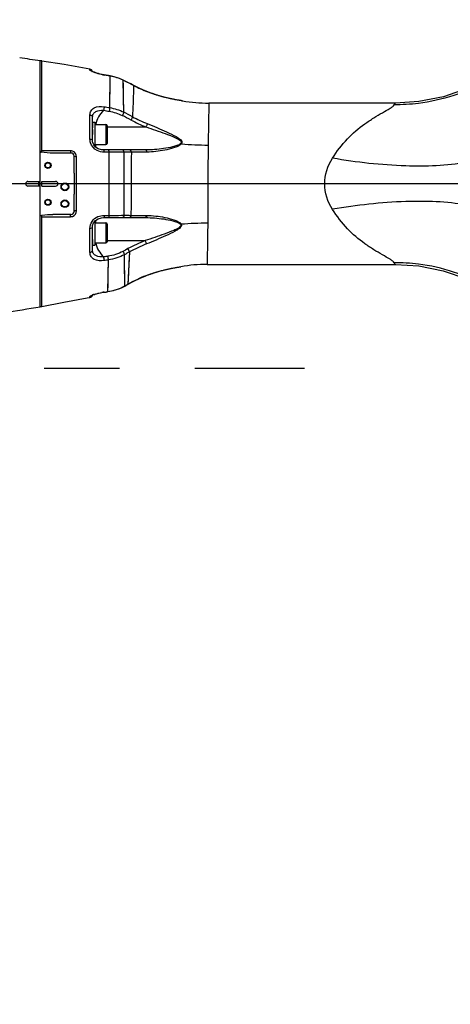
# Model space of a CAD drawing. Header units: millimetres. Extents: x 0 to 12486, y 0 to 8400.
# Tile 106 of 111: x 6863 to 7144, y 6014 to 6655. Entities that reach past the tile are written whole.
import ezdxf

# ---------------------------------------------------------------- set-up
doc = ezdxf.new("R2010")
doc.units = ezdxf.units.MM
doc.header["$LTSCALE"] = 653.4
doc.linetypes.add('CENTER', pattern=[0.6, 0.375, -0.075, 0.075, -0.075])
doc.layers.get('0').update_dxf_attribs({"linetype": 'CONTINUOUS'})
for name, color, linetype in [('03__ASM_ALL_CURVES', 7, 'CONTINUOUS'), ('1_DXF_AXIS', 7, 'CONTINUOUS'), ('304102000211DXF_CONTINUOUS_LINE', 7, 'CONTINUOUS'), ('304102000239DXF_CONTINUOUS_LINE', 7, 'CONTINUOUS'), ('501023000154DXF_CONTINUOUS_LINE', 7, 'CONTINUOUS'), ('504001000008DXF_CONTINUOUS_LINE', 7, 'CONTINUOUS'), ('DRW0004_DXF_DIMENSION', 7, 'CONTINUOUS')]:
    doc.layers.add(name, color=color, linetype=linetype)
doc.styles.get("Standard").update_dxf_attribs({"font": 'txt', "width": 0.7})
doc.dimstyles.new('DIMSTYLE_12', dxfattribs={"dimtxt": 100, "dimasz": 60, "dimexe": 1.5, "dimexo": 0, "dimgap": 1.25, "dimtad": 0, "dimtih": 1, "dimtoh": 1, "dimdsep": 46, "dimtxsty": 'Standard', "dimblk": '_FILLED', "dimblk1": '_FILLED', "dimblk2": '_FILLED', "dimcen": 0.09, "dimclrt": 5, "dimazin": 2, "dimtp": 0.8, "dimtm": 0.8, "dimtfac": 1, "dimtofl": 0, "dimtmove": 0, "dimatfit": 3, "dimldrblk": '_FILLED', "dimfxl": 0, "dimtolj": 1, "dimarcsym": 0})
doc.dimstyles.new('DIMSTYLE_13', dxfattribs={"dimtxt": 100, "dimasz": 60, "dimexe": 1.5, "dimexo": 0, "dimgap": 1.25, "dimtad": 0, "dimtih": 1, "dimtoh": 1, "dimdsep": 46, "dimtxsty": 'Standard', "dimblk": '_FILLED', "dimblk1": '_FILLED', "dimblk2": '_FILLED', "dimcen": 0.09, "dimclrt": 5, "dimazin": 2, "dimtp": 2, "dimtm": 2, "dimtfac": 1, "dimtofl": 0, "dimtmove": 0, "dimatfit": 3, "dimldrblk": '_FILLED', "dimfxl": 0, "dimtolj": 1, "dimarcsym": 0})
doc.dimstyles.new('DIMSTYLE_6', dxfattribs={"dimtxt": 100, "dimasz": 60, "dimexe": 1.5, "dimexo": 0, "dimgap": 1.25, "dimtad": 1, "dimdsep": 46, "dimtxsty": 'Standard', "dimblk": '_FILLED', "dimblk1": '_FILLED', "dimblk2": '_FILLED', "dimcen": 0.09, "dimclrt": 5, "dimazin": 2, "dimtp": 0.3, "dimtm": 0.3, "dimtfac": 1, "dimtofl": 0, "dimtmove": 0, "dimatfit": 3, "dimldrblk": '_FILLED', "dimfxl": 0, "dimtolj": 1, "dimarcsym": 0})
doc.dimstyles.new('DIMSTYLE_8', dxfattribs={"dimtxt": 100, "dimasz": 60, "dimexe": 1.5, "dimexo": 0, "dimgap": 1.25, "dimtad": 1, "dimdec": 1, "dimdsep": 46, "dimtxsty": 'Standard', "dimblk": '_FILLED', "dimblk1": '_FILLED', "dimblk2": '_FILLED', "dimcen": 0.09, "dimclrt": 5, "dimazin": 2, "dimtp": 0.3, "dimtm": 0.3, "dimtfac": 1, "dimtdec": 1, "dimtofl": 0, "dimtmove": 0, "dimatfit": 3, "dimldrblk": '_FILLED', "dimfxl": 0, "dimtolj": 1, "dimarcsym": 0})
doc.dimstyles.new('DIMSTYLE_9', dxfattribs={"dimtxt": 100, "dimasz": 60, "dimexe": 1.5, "dimexo": 0, "dimgap": 1.25, "dimtad": 0, "dimtih": 1, "dimtoh": 1, "dimdsep": 46, "dimtxsty": 'Standard', "dimblk": '_FILLED', "dimblk1": '_FILLED', "dimblk2": '_FILLED', "dimcen": 0.09, "dimclrt": 5, "dimazin": 2, "dimtp": 1.2, "dimtm": 1.2, "dimtfac": 1, "dimtofl": 0, "dimtmove": 0, "dimatfit": 3, "dimldrblk": '_FILLED', "dimfxl": 0, "dimtolj": 1, "dimarcsym": 0})

# ---------------------------------------------------------------- blocks, each defined once
blk = doc.blocks.new('_FILLED')
at = {"color": 0, "linetype": 'ByBlock'}
blk.add_solid([(0, 0), (-1, 0.117), (-1, -0.117)], dxfattribs=at)
blk = doc.blocks.new('*D13')
at = {"layer": 'DRW0004_DXF_DIMENSION', "color": 2, "linetype": 'Continuous'}
for p, q in [((6010.02, 6639.77), (6010.02, 6978.86)), ((6010.02, 6978.86), (6010.02, 6594.16)), ((6744.91, 6639.77), (5980.02, 6639.77)), ((6010.02, 6448.55), (6010.02, 6594.16)), ((7316.7, 6548.55), (5980.02, 6548.55)), ((6010.02, 6548.55), (6010.02, 6448.55))]:
    blk.add_line(p, q, dxfattribs=at)
at = {"layer": 'DRW0004_DXF_DIMENSION', "color": 2, "linetype": 'Continuous', "xscale": 60, "yscale": 60, "zscale": 60}
for p, rotation in [((6010.02, 6639.77), 270), ((6010.02, 6548.55), 90)]:
    blk.add_blockref('_FILLED', p, dxfattribs=dict(at, rotation=rotation))
at = {"layer": 'DRW0004_DXF_DIMENSION', "color": 5, "linetype": 'Continuous', "insert": (5885.02, 6698.86), "char_height": 100, "width": 280, "attachment_point": 1, "rotation": 90, "line_spacing_factor": 0.9}
blk.add_mtext('91.2', dxfattribs=at)
blk = doc.blocks.new('*D14')
at = {"layer": 'DRW0004_DXF_DIMENSION', "color": 2, "linetype": 'Continuous'}
for p, q in [((5755.84, 6548.55), (5755.84, 6648.55)), ((5755.84, 6648.55), (5755.84, 6488.55)), ((7316.7, 6548.55), (5725.84, 6548.55)), ((5755.84, 6118.27), (5755.84, 6488.55)), ((6162.72, 6428.55), (5725.84, 6428.55)), ((5755.84, 6428.55), (5755.84, 6118.27))]:
    blk.add_line(p, q, dxfattribs=at)
at = {"layer": 'DRW0004_DXF_DIMENSION', "color": 2, "linetype": 'Continuous', "xscale": 60, "yscale": 60, "zscale": 60}
for p, rotation in [((5755.84, 6548.55), 270), ((5755.84, 6428.55), 90)]:
    blk.add_blockref('_FILLED', p, dxfattribs=dict(at, rotation=rotation))
at = {"layer": 'DRW0004_DXF_DIMENSION', "color": 5, "linetype": 'Continuous', "insert": (5630.84, 6328.27), "char_height": 100, "width": 210, "attachment_point": 3, "rotation": 90, "line_spacing_factor": 0.9}
blk.add_mtext('120', dxfattribs=at)
blk = doc.blocks.new('*D26')
at = {"layer": 'DRW0004_DXF_DIMENSION', "color": 2, "linetype": 'Continuous'}
blk.add_line((6540.12, 5925.75), (8725.51, 5925.75), dxfattribs=at)
at = {"layer": 'DRW0004_DXF_DIMENSION', "color": 5, "linetype": 'Continuous', "insert": (8775.51, 6050.75), "char_height": 100, "width": 350, "attachment_point": 1, "line_spacing_factor": 0.9}
blk.add_mtext('874.2', dxfattribs=at)
blk = doc.blocks.new('*D27')
at = {"layer": 'DRW0004_DXF_DIMENSION', "color": 2, "linetype": 'Continuous'}
blk.add_line((6585.31, 7291.93), (8725.51, 7291.93), dxfattribs=at)
at = {"layer": 'DRW0004_DXF_DIMENSION', "color": 5, "linetype": 'Continuous', "insert": (8775.51, 7416.93), "char_height": 100, "width": 490, "attachment_point": 1, "line_spacing_factor": 0.9}
blk.add_mtext('2240.38', dxfattribs=at)
blk = doc.blocks.new('*D30')
at = {"layer": 'DRW0004_DXF_DIMENSION', "color": 2, "linetype": 'Continuous'}
blk.add_line((8288.69, 5588.55), (8288.69, 7558.67), dxfattribs=at)
at = {"layer": 'DRW0004_DXF_DIMENSION', "color": 5, "linetype": 'Continuous', "insert": (8163.69, 7608.67), "char_height": 100, "width": 490, "attachment_point": 1, "rotation": 90, "line_spacing_factor": 0.9}
blk.add_mtext('1852.38', dxfattribs=at)

msp = doc.modelspace()

# ---------------------------------------------------------------- linework, layer by layer
at = {"color": 2, "linetype": 'Continuous'}
msp.add_arc((6585.31, 5588.549), 1703.38, 290, 180, dxfattribs=at)
at = {"layer": '03__ASM_ALL_CURVES', "color": 4, "linetype": 'Continuous'}
msp.add_line((7440.31, 6548.549), (6585.31, 6548.549), dxfattribs=at)
msp.add_arc((6585.31, 5588.549), 1703.38, 290, 180, dxfattribs=at)
at = {"layer": '1_DXF_AXIS', "color": 7, "linetype": 'CENTER'}
msp.add_line((6585.31, 6428.549), (7048.818, 6428.549), dxfattribs=at)
at = {"layer": '304102000211DXF_CONTINUOUS_LINE', "color": 7, "linetype": 'Continuous'}
for p, q in [((6877.81, 6628.549), (6876.81, 6628.549)), ((6876.81, 6567.865), (6876.81, 6628.548)), ((6877.81, 6569.288), (6877.81, 6628.549)), ((6911.149, 6621.427), (6910.72, 6621.632)), ((6911.788, 6621.16), (6911.149, 6621.427)), ((6918.391, 6619.398), (6917.002, 6619.661)), ((6919.378, 6619.226), (6918.391, 6619.398)), ((6921.396, 6618.871), (6919.378, 6619.226)), ((6922.317, 6618.708), (6921.396, 6618.871)), ((6932.805, 6614.952), (6930.801, 6615.944)), ((6940.279, 6611.211), (6937.528, 6612.569)), ((6948.197, 6607.823), (6946.694, 6608.406)), ((6947.327, 6608.17), (6946.729, 6608.406)), ((6959.521, 6604.389), (6958.916, 6604.535)), ((6960.089, 6604.256), (6959.521, 6604.389)), ((6960.635, 6604.131), (6960.089, 6604.256)), ((6961.168, 6604.012), (6960.635, 6604.131)), ((6961.684, 6603.9), (6961.168, 6604.012)), ((6962.178, 6603.795), (6961.684, 6603.9)), ((6962.646, 6603.698), (6962.178, 6603.795)), ((6963.089, 6603.608), (6962.646, 6603.698)), ((6963.511, 6603.524), (6963.089, 6603.608)), ((6963.917, 6603.445), (6963.511, 6603.524)), ((6964.498, 6603.335), (6963.917, 6603.445)), ((6965.049, 6603.233), (6964.498, 6603.335)), ((6965.572, 6603.14), (6965.049, 6603.233)), ((6966.065, 6603.054), (6965.572, 6603.14)), ((6966.517, 6602.977), (6966.065, 6603.054)), ((6967.402, 6602.832), (6966.921, 6602.91)), ((6968.49, 6602.664), (6967.514, 6602.815)), ((6968.735, 6602.627), (6968.03, 6602.733)), ((6969.411, 6602.53), (6968.735, 6602.627)), ((6969.482, 6602.519), (6969.411, 6602.53)), ((7108.068, 6601.049), (6986.569, 6601.049)), ((6910.81, 6576.834), (6910.81, 6592.166)), ((6945.432, 6570.549), (6918.083, 6570.549)), ((6896.81, 6568.549), (6885.192, 6568.549)), ((6898.81, 6555.371), (6898.81, 6566.549)), ((6877.81, 6547.049), (6877.81, 6550.049)), ((6877.81, 6550.049), (6886.81, 6550.049)), ((6877.81, 6547.049), (6886.81, 6547.049)), ((6898.81, 6530.549), (6898.81, 6541.743)), ((6876.81, 6468.55), (6876.81, 6529.23)), ((6877.81, 6468.549), (6877.81, 6527.814)), ((6896.81, 6528.549), (6885.084, 6528.549)), ((6918.091, 6526.549), (6945.322, 6526.549)), ((6910.81, 6505.138), (6910.81, 6520.291)), ((6955.148, 6491.875), (6955.776, 6492.045)), ((6955.776, 6492.045), (6956.383, 6492.205)), ((6956.383, 6492.205), (6956.966, 6492.354)), ((6956.966, 6492.354), (6957.522, 6492.494)), ((6957.522, 6492.494), (6958.051, 6492.623)), ((6958.051, 6492.623), (6958.559, 6492.744)), ((6958.559, 6492.744), (6959.049, 6492.859)), ((6959.049, 6492.859), (6959.527, 6492.968)), ((6959.527, 6492.968), (6959.993, 6493.072)), ((6959.993, 6493.072), (6960.447, 6493.171)), ((6960.447, 6493.171), (6960.891, 6493.266)), ((6960.891, 6493.266), (6961.325, 6493.357)), ((6961.325, 6493.357), (6961.75, 6493.445)), ((6961.75, 6493.445), (6962.167, 6493.529)), ((6962.167, 6493.529), (6962.577, 6493.609)), ((6962.577, 6493.609), (6963.179, 6493.725)), ((6963.179, 6493.725), (6963.764, 6493.834)), ((6963.764, 6493.834), (6964.33, 6493.936)), ((6964.33, 6493.936), (6964.878, 6494.032)), ((6964.878, 6494.032), (6965.404, 6494.121)), ((6965.404, 6494.121), (6965.907, 6494.204)), ((6965.907, 6494.204), (6966.384, 6494.281)), ((6966.384, 6494.281), (6966.968, 6494.372)), ((6966.968, 6494.372), (6967.479, 6494.449)), ((6967.479, 6494.449), (6968.048, 6494.532)), ((6968.048, 6494.532), (6968.304, 6494.569)), ((6968.364, 6494.578), (6968.294, 6494.567)), ((6968.304, 6494.569), (6968.324, 6494.572)), ((6968.324, 6494.572), (6968.364, 6494.578)), ((6985.451, 6496.049), (7108.068, 6496.049)), ((6945.621, 6488.692), (6946, 6488.842)), ((6954.5, 6491.695), (6955.148, 6491.875)), ((6931.769, 6481.996), (6933.258, 6482.818)), ((6933.258, 6482.818), (6933.681, 6483.052)), ((6916.931, 6477.773), (6918.218, 6477.983)), ((6918.218, 6477.983), (6920.434, 6478.302)), ((6920.434, 6478.302), (6920.861, 6478.363)), ((6877.81, 6468.549), (6876.81, 6468.549))]:
    msp.add_line(p, q, dxfattribs=at)
at = {"layer": '304102000211DXF_CONTINUOUS_LINE', "color": 9, "linetype": 'Continuous'}
for p, q in [((6909.172, 6622.572), (6909.172, 6623.142)), ((6918.427, 6619.336), (6918.391, 6619.398)), ((6919.736, 6619.108), (6918.427, 6619.336)), ((6921.044, 6618.879), (6919.736, 6619.108)), ((6922.353, 6618.648), (6921.044, 6618.879)), ((6922.015, 6598.104), (6922.353, 6618.648)), ((6922.353, 6618.648), (6922.317, 6618.708)), ((6930.871, 6615.864), (6930.801, 6615.944)), ((6931.12, 6595.145), (6930.871, 6615.864)), ((6937.596, 6612.496), (6937.513, 6612.538)), ((6937.596, 6612.496), (6937.528, 6612.569)), ((6946.749, 6608.354), (6946.694, 6608.406)), ((6931.064, 6599.739), (6931.008, 6604.341)), ((6969.482, 6602.519), (6969.355, 6602.537)), ((6909.16, 6577.606), (6909.163, 6593.343)), ((6920.31, 6585.549), (6945.646, 6585.549)), ((6912.81, 6574.004), (6912.81, 6572.455)), ((6921.649, 6569.109), (6918.432, 6569.103)), ((6900.461, 6531.008), (6900.465, 6566.096)), ((6900.463, 6531.008), (6900.463, 6566.096)), ((6985.966, 6548.549), (6898.833, 6548.549)), ((6912.81, 6524.649), (6912.81, 6523.049)), ((6918.436, 6527.989), (6921.553, 6527.985)), ((6909.147, 6503.945), (6909.16, 6519.515)), ((6909.152, 6503.946), (6909.156, 6519.514)), ((6920.31, 6511.549), (6945.126, 6511.549)), ((6920.89, 6478.421), (6921.199, 6498.976)), ((6931.841, 6482.077), (6931.641, 6502.394)), ((6934.902, 6504.158), (6933.752, 6483.13)), ((6968.304, 6494.569), (6968.326, 6494.573)), ((6968.304, 6494.569), (6968.325, 6494.573)), ((6968.325, 6494.573), (6968.364, 6494.578)), ((6945.61, 6488.717), (6945.675, 6488.742)), ((6945.611, 6488.716), (6945.675, 6488.742)), ((6945.675, 6488.742), (6945.621, 6488.692)), ((6931.841, 6482.077), (6931.769, 6481.996)), ((6931.841, 6482.077), (6933.113, 6482.779)), ((6933.664, 6483.082), (6933.752, 6483.13)), ((6933.665, 6483.081), (6933.753, 6483.129)), ((6933.752, 6483.13), (6933.681, 6483.052)), ((6909.143, 6474.549), (6909.143, 6475.084)), ((6918.438, 6478.07), (6918.408, 6478.011)), ((6918.438, 6478.07), (6920.073, 6478.304)), ((6920.89, 6478.421), (6920.861, 6478.363))]:
    msp.add_line(p, q, dxfattribs=at)
at = {"layer": '304102000211DXF_CONTINUOUS_LINE', "color": 7, "linetype": 'Continuous'}
for points in [[(6909.172, 6623.142), (6892.407, 6626.079), (6877.81, 6628.398)], [(6917.002, 6619.661), (6915.769, 6619.933), (6914.615, 6620.225), (6913.56, 6620.529), (6912.626, 6620.833), (6911.828, 6621.126), (6911.18, 6621.395), (6910.694, 6621.627), (6910.393, 6621.796), (6910.342, 6621.829)], [(6918.391, 6619.412), (6918.198, 6619.446), (6916.915, 6619.694), (6915.69, 6619.969), (6914.544, 6620.262), (6913.5, 6620.566), (6912.576, 6620.869), (6911.788, 6621.16)], [(6922.378, 6618.705), (6921.191, 6618.917), (6918.391, 6619.412)], [(6930.801, 6615.944), (6928.452, 6616.98), (6924.926, 6618.134), (6922.317, 6618.708)], [(6930.758, 6615.975), (6928.355, 6617.028), (6924.859, 6618.16), (6922.378, 6618.705)], [(6937.619, 6612.542), (6935.653, 6613.541), (6932.738, 6614.999), (6930.758, 6615.975)], [(6937.528, 6612.569), (6935.674, 6613.512), (6932.805, 6614.952)], [(7166.309, 6616.138), (7154.689, 6610.48), (7139.283, 6605.182), (7123.299, 6602.02), (7108.068, 6601.049)], [(6946.729, 6608.406), (6943.943, 6609.564), (6940.27, 6611.233), (6937.619, 6612.542)], [(6946.694, 6608.406), (6943.973, 6609.536), (6940.279, 6611.211)], [(6958.916, 6604.535), (6958.255, 6604.699), (6957.905, 6604.788), (6957.543, 6604.881), (6957.171, 6604.978), (6956.79, 6605.079), (6956.401, 6605.184), (6956.003, 6605.294), (6955.598, 6605.407), (6955.187, 6605.524), (6954.77, 6605.644), (6954.347, 6605.769), (6953.92, 6605.896), (6953.488, 6606.028), (6953.053, 6606.163), (6952.612, 6606.302), (6952.166, 6606.445), (6951.714, 6606.593), (6951.256, 6606.745), (6950.792, 6606.902), (6950.321, 6607.065), (6949.842, 6607.233), (6949.356, 6607.407), (6948.862, 6607.588), (6948.359, 6607.775), (6947.848, 6607.968), (6947.327, 6608.17)], [(6968.03, 6602.733), (6967.196, 6602.864), (6966.268, 6603.017), (6965.267, 6603.192), (6964.205, 6603.387), (6963.089, 6603.604), (6961.915, 6603.846), (6960.675, 6604.117), (6959.353, 6604.424), (6957.889, 6604.785), (6956.247, 6605.219), (6954.447, 6605.731), (6952.51, 6606.325), (6950.437, 6607.014), (6948.197, 6607.823)], [(6911.58, 6573.986), (6910.913, 6575.777), (6910.81, 6576.834)], [(6918.084, 6570.549), (6916.722, 6570.647), (6914.578, 6571.278), (6912.828, 6572.433), (6911.58, 6573.986)], [(6911.557, 6523.085), (6912.791, 6524.636), (6914.523, 6525.794), (6916.65, 6526.439), (6918.091, 6526.549)], [(6910.81, 6520.288), (6910.903, 6521.295), (6911.557, 6523.085)], [(7108.068, 6496.049), (7123.206, 6495.09), (7139.193, 6491.94), (7154.603, 6486.654), (7166.309, 6480.96)], [(6933.681, 6483.052), (6937.247, 6484.926), (6941.86, 6487.106), (6945.621, 6488.692)], [(6946, 6488.842), (6946.452, 6489.018), (6946.896, 6489.189), (6947.332, 6489.354)], [(6947.332, 6489.354), (6947.762, 6489.513), (6948.185, 6489.668), (6948.601, 6489.817), (6949.011, 6489.962), (6949.414, 6490.103), (6949.812, 6490.239), (6950.203, 6490.372), (6950.589, 6490.5), (6950.969, 6490.625), (6951.344, 6490.746), (6951.714, 6490.863), (6952.08, 6490.978), (6952.44, 6491.089), (6952.796, 6491.197), (6953.146, 6491.303), (6953.492, 6491.405), (6953.833, 6491.504), (6954.169, 6491.601), (6954.5, 6491.695)], [(6920.861, 6478.363), (6924.249, 6479.03), (6928.598, 6480.469), (6931.769, 6481.996)], [(6877.81, 6468.751), (6892.048, 6471.513), (6907.353, 6474.245), (6909.143, 6474.549)], [(6910.295, 6475.787), (6910.274, 6475.769), (6910.349, 6475.817), (6910.647, 6475.976), (6911.128, 6476.193), (6911.773, 6476.445), (6912.569, 6476.718), (6913.5, 6476.998), (6914.551, 6477.274), (6915.702, 6477.535), (6916.931, 6477.773)]]:
    msp.add_lwpolyline(points, dxfattribs=at)
at = {"layer": '304102000211DXF_CONTINUOUS_LINE', "color": 9, "linetype": 'Continuous'}
for points in [[(6922.015, 6598.104), (6922.112, 6603.801), (6922.205, 6609.439), (6922.288, 6614.645)], [(6931.008, 6604.341), (6930.909, 6612.815), (6930.871, 6615.864)], [(6968.657, 6574.552), (6968.542, 6574.628), (6968.425, 6574.699), (6968.308, 6574.764)], [(6968.61, 6522.16), (6968.496, 6522.112), (6968.381, 6522.069), (6968.266, 6522.03)], [(6920.89, 6478.421), (6920.956, 6482.931), (6921.057, 6489.872), (6921.199, 6498.976)], [(6931.841, 6482.077), (6931.8, 6486.388), (6931.735, 6493.255), (6931.641, 6502.394)], [(6934.902, 6504.158), (6934.514, 6496.96), (6934.186, 6490.981), (6933.933, 6486.313), (6933.752, 6483.13)]]:
    msp.add_lwpolyline(points, dxfattribs=at)
at = {"layer": '304102000211DXF_CONTINUOUS_LINE', "color": 7, "linetype": 'Continuous'}
for centre, radius in [((6881.81, 6560.549), 2), ((6881.81, 6560.549), 1.65), ((6892.81, 6546.549), 2.5), ((6892.81, 6546.549), 2.1), ((6881.81, 6536.549), 2), ((6881.81, 6536.549), 1.65), ((6892.81, 6535.549), 2.5), ((6892.81, 6535.549), 2.1)]:
    msp.add_circle(centre, radius, dxfattribs=at)
for centre, radius, start, end in [((6908.81, 6621.175), 2, 12.874628, 79.574608), ((6986.569, 6701.048), 100, 260.161557, 270.000025), ((6881.113, 6590.483), 21.688, 258.557277, 259.994429), ((6896.81, 6566.549), 2, 0, 90), ((6886.81, 6548.549), 1.5, 270, 90), ((6896.81, 6530.549), 2, 270, 360), ((6985.451, 6396.049), 100, 90.000049, 99.838473), ((6908.81, 6476.521), 2, 279.570474, 344.780633)]:
    msp.add_arc(centre, radius, start, end, dxfattribs=at)
at = {"layer": '304102000211DXF_CONTINUOUS_LINE', "color": 9, "linetype": 'Continuous'}
for centre, radius, start, end in [((6926.586, 6666.432), 47.798, 258.70523, 260.171291), ((6930.703, 6615.862), 0.126, 64.099148, 76.056162), ((6917.257, 6588.271), 30.768, 63.738206, 63.917659), ((6721.362, 6189.141), 475.38, 62.955015, 63.850209), ((6986.689, 6708.808), 108.102, 242.990665, 248.31721), ((6985.434, 6717.651), 116.232, 261.654013, 262.05257), ((6612.333, 5971.815), 700.119, 62.384398, 62.913596), ((6610.548, 5963.267), 706.161, 62.567737, 63.090452), ((6986.331, 6687.261), 109.547, 242.575538, 248.198693), ((6986.964, 6687.49), 107.68, 242.272629, 247.894611), ((6896.455, 6565.876), 4.125, 71.89521, 89.873396), ((6986.785, 6779.775), 206.022, 264.952016, 269.810284), ((6896.451, 6531.239), 4.134, 270.153856, 289.476759), ((6985.126, 6320.973), 201.864, 89.800559, 94.693101), ((6985.91, 6409.231), 110.146, 111.731917, 118.184559), ((7551.262, 5354.642), 1306.717, 118.194339, 118.357037), ((6986.614, 6408.864), 108.421, 112.043728, 118.486851), ((7630.704, 5214.483), 1465.402, 118.347636, 118.492604), ((6985.467, 6388.737), 107.632, 111.734586, 118.717165), ((6916.293, 6510.638), 32.543, 278.121827, 286.6765), ((6916.466, 6510.018), 31.9, 286.697354, 289.610018), ((6916.738, 6509.29), 31.123, 289.587842, 298.846086), ((6917.106, 6508.578), 30.321, 298.886321, 299.075194), ((7022.787, 6319.424), 186.35, 118.57102, 118.764573), ((6917.065, 6461.093), 16.307, 111.5512, 112.165059), ((6918.361, 6457.757), 19.885, 108.918537, 111.492916), ((6925.051, 6432.135), 46.408, 98.191989, 100.0463), ((6965.396, 6159.774), 321.739, 97.951032, 98.098056)]:
    msp.add_arc(centre, radius, start, end, dxfattribs=at)
for points, knots in [([(6911.475, 6621.185), (6910.885, 6621.419), (6910.195, 6621.78), (6909.172, 6622.3), (6909.172, 6622.572)], [0, 0, 0, 0, 0.700197, 1, 1, 1, 1]), ([(6917.224, 6619.56), (6916.692, 6619.666), (6914.746, 6620.093), (6912.824, 6620.652), (6911.475, 6621.185)], [0, 0, 0, 0, 0.2722434, 1, 1, 1, 1]), ([(6918.391, 6619.411), (6918.389, 6619.411), (6918.384, 6619.411), (6918.38, 6619.41), (6918.377, 6619.409)], [0, 0, 0, 0, 0.4756354, 1, 1, 1, 1]), ([(6922.378, 6618.705), (6922.376, 6618.705), (6922.373, 6618.705), (6922.369, 6618.705), (6922.368, 6618.704)], [0, 0, 0, 0, 0.4870051, 1, 1, 1, 1]), ([(7167.454, 6615.453), (7153.854, 6607.805), (7133.345, 6601.111), (7112.503, 6599.915), (7107.254, 6599.947)], [0, 0, 0, 0, 0.7482654, 1, 1, 1, 1]), ([(6937.596, 6612.496), (6937.56, 6611.533), (6937.343, 6604.758), (6937.093, 6597.985), (6936.864, 6592.175)], [0, 0, 0, 0, 0.1421767, 1, 1, 1, 1]), ([(6937.619, 6612.542), (6937.614, 6612.544), (6937.603, 6612.549), (6937.592, 6612.552), (6937.586, 6612.553)], [0, 0, 0, 0, 0.4957532, 1, 1, 1, 1]), ([(6946.732, 6608.415), (6946.73, 6608.418), (6946.724, 6608.422), (6946.718, 6608.425), (6946.715, 6608.427)], [0, 0, 0, 0, 0.5021717, 1, 1, 1, 1]), ([(6968.563, 6602.65), (6966.854, 6602.901), (6959.438, 6604.163), (6952.136, 6606.212), (6946.749, 6608.354)], [0, 0, 0, 0, 0.2295662, 1, 1, 1, 1]), ([(6986.569, 6601.049), (6986.412, 6601.047), (6986.633, 6600.452), (6986.501, 6599.955), (6986.545, 6598.65), (6986.461, 6596.607), (6986.433, 6593.435), (6986.358, 6589.494), (6986.245, 6582.838), (6986.153, 6577.512), (6986.102, 6573.754)], [0, 0, 0, 0, 0.0171957, 0.0386057, 0.0684442, 0.152834, 0.2688563, 0.4144379, 0.5869617, 1, 1, 1, 1]), ([(7107.252, 6599.944), (7107.33, 6600.106), (7107.537, 6600.475), (7107.787, 6601.049), (7108.068, 6601.049)], [0, 0, 0, 0, 0.3905155, 1, 1, 1, 1]), ([(6909.163, 6593.343), (6909.164, 6594.259), (6909.632, 6596.176), (6912.8, 6599.002), (6916.277, 6599.073), (6918.435, 6598.71)], [0, 0, 0, 0, 0.2264275, 0.4590143, 1, 1, 1, 1]), ([(6910.81, 6592.166), (6910.81, 6592.835), (6911.212, 6594.274), (6913.749, 6596.303), (6916.361, 6596.479), (6918.07, 6596.358)], [0, 0, 0, 0, 0.2152363, 0.4487539, 1, 1, 1, 1]), ([(7067.057, 6565.171), (7069.902, 6569.654), (7076.104, 6577.955), (7085.816, 6586.153), (7093.76, 6591.393), (7099.298, 6594.675), (7103.54, 6597.044), (7106.079, 6598.738), (7107.051, 6599.524), (7107.252, 6599.944)], [0, 0, 0, 0, 0.2964058, 0.5735581, 0.7045796, 0.8273024, 0.9334629, 0.9740071, 1, 1, 1, 1]), ([(6909.163, 6593.343), (6909.384, 6593.32), (6910.046, 6593.201), (6910.81, 6592.645), (6910.81, 6592.166)], [0, 0, 0, 0, 0.3165588, 1, 1, 1, 1]), ([(6945.646, 6585.549), (6947.738, 6584.851), (6951.846, 6583.471), (6958.498, 6581.035), (6963.084, 6579.583), (6969.6, 6576.1), (6968.308, 6574.764)], [0, 0, 0, 0, 0.2591047, 0.5202381, 0.7817066, 1, 1, 1, 1]), ([(6946.442, 6587.725), (6948.554, 6586.867), (6952.783, 6585.103), (6959.091, 6582.34), (6963.779, 6580.146), (6966.738, 6578.36), (6968.045, 6577.365), (6969.206, 6576.114), (6968.95, 6574.938), (6968.657, 6574.552)], [0, 0, 0, 0, 0.2521393, 0.5068834, 0.7616632, 0.8248689, 0.8872212, 0.9464129, 1, 1, 1, 1]), ([(6909.16, 6577.606), (6909.378, 6577.591), (6909.934, 6577.517), (6910.81, 6577.244), (6910.81, 6576.843)], [0, 0, 0, 0, 0.3533448, 1, 1, 1, 1]), ([(6896.464, 6570.001), (6896.482, 6569.649), (6896.543, 6569.267), (6896.657, 6568.549), (6896.81, 6568.549)], [0, 0, 0, 0, 0.6973845, 1, 1, 1, 1]), ([(6918.432, 6569.103), (6918.414, 6569.453), (6918.353, 6569.837), (6918.236, 6570.547), (6918.084, 6570.549)], [0, 0, 0, 0, 0.6964038, 1, 1, 1, 1]), ([(6921.649, 6569.109), (6921.63, 6569.458), (6921.57, 6569.839), (6921.451, 6570.549), (6921.299, 6570.549)], [0, 0, 0, 0, 0.6969987, 1, 1, 1, 1]), ([(6921.601, 6548.549), (6921.601, 6553.72), (6921.603, 6560.574), (6921.638, 6567.427), (6921.649, 6569.109)], [0, 0, 0, 0, 0.7546265, 1, 1, 1, 1]), ([(6931.355, 6569.065), (6930.591, 6569.071), (6927.355, 6569.092), (6924.12, 6569.103), (6921.649, 6569.109)], [0, 0, 0, 0, 0.236298, 1, 1, 1, 1]), ([(6931.355, 6569.065), (6931.328, 6569.266), (6931.214, 6569.837), (6930.771, 6570.549), (6930.359, 6570.549)], [0, 0, 0, 0, 0.3301216, 1, 1, 1, 1]), ([(6931.391, 6548.549), (6931.391, 6553.712), (6931.39, 6560.55), (6931.363, 6567.389), (6931.355, 6569.065)], [0, 0, 0, 0, 0.7549614, 1, 1, 1, 1]), ([(6936.117, 6569.084), (6936.089, 6569.283), (6935.973, 6569.849), (6935.529, 6570.549), (6935.12, 6570.549)], [0, 0, 0, 0, 0.3296086, 1, 1, 1, 1]), ([(6936.117, 6569.084), (6936.085, 6567.413), (6935.974, 6560.569), (6935.966, 6553.723), (6935.966, 6548.549)], [0, 0, 0, 0, 0.2441654, 1, 1, 1, 1]), ([(6968.308, 6574.764), (6967.643, 6574.077), (6965.738, 6573.35), (6962.02, 6572.262), (6957.139, 6571.383), (6951.295, 6570.714), (6947.379, 6570.549), (6945.432, 6570.549)], [0, 0, 0, 0, 0.1221105, 0.2479435, 0.5003259, 0.7513456, 1, 1, 1, 1]), ([(6946.228, 6569.166), (6946.182, 6569.503), (6946.158, 6569.877), (6945.802, 6570.488), (6945.603, 6570.262), (6945.553, 6570.171)], [0, 0, 0, 0, 0.6273313, 0.8072451, 1, 1, 1, 1]), ([(6968.657, 6574.552), (6968.082, 6573.795), (6966.293, 6572.829), (6962.672, 6571.465), (6955.973, 6569.854), (6950.118, 6569.196), (6946.228, 6569.166)], [0, 0, 0, 0, 0.1218494, 0.2479495, 0.5011412, 1, 1, 1, 1]), ([(6986.103, 6573.754), (6986.076, 6571.772), (6985.977, 6563.37), (6985.966, 6554.968), (6985.966, 6548.549)], [0, 0, 0, 0, 0.235946, 1, 1, 1, 1]), ([(6900.463, 6566.096), (6900.065, 6566.112), (6899.601, 6566.166), (6898.81, 6566.364), (6898.81, 6566.549)], [0, 0, 0, 0, 0.6836202, 1, 1, 1, 1]), ([(7067.073, 6531.896), (7063.952, 6536.78), (7060.044, 6548.524), (7063.929, 6560.287), (7067.057, 6565.171)], [0, 0, 0, 0, 0.4998278, 1, 1, 1, 1]), ([(7154.301, 6562.448), (7141.302, 6560.111), (7111.873, 6559.216), (7082.811, 6562.449), (7067.064, 6565.182)], [0, 0, 0, 0, 0.4524621, 1, 1, 1, 1]), ([(6921.553, 6527.985), (6921.564, 6529.667), (6921.598, 6536.522), (6921.601, 6543.376), (6921.601, 6548.549)], [0, 0, 0, 0, 0.2453847, 1, 1, 1, 1]), ([(6931.427, 6528.028), (6931.419, 6529.702), (6931.393, 6536.542), (6931.391, 6543.383), (6931.391, 6548.549)], [0, 0, 0, 0, 0.2447369, 1, 1, 1, 1]), ([(6935.966, 6548.549), (6935.966, 6543.377), (6935.958, 6536.528), (6935.845, 6529.68), (6935.811, 6528.005)], [0, 0, 0, 0, 0.7552633, 1, 1, 1, 1]), ([(6985.966, 6548.549), (6985.966, 6546.311), (6985.967, 6537.725), (6985.907, 6529.139), (6985.829, 6522.79)], [0, 0, 0, 0, 0.2605697, 1, 1, 1, 1]), ([(7154.303, 6534.648), (7141.304, 6536.986), (7111.873, 6537.882), (7082.81, 6534.649), (7067.062, 6531.916)], [0, 0, 0, 0, 0.4524632, 1, 1, 1, 1]), ([(6900.463, 6531.008), (6900.065, 6530.992), (6899.599, 6530.938), (6898.81, 6530.734), (6898.81, 6530.549)], [0, 0, 0, 0, 0.6827616, 1, 1, 1, 1]), ([(7107.257, 6497.143), (7107.06, 6497.56), (7106.099, 6498.348), (7103.566, 6500.037), (7099.331, 6502.404), (7093.794, 6505.683), (7085.847, 6510.921), (7076.133, 6519.117), (7069.919, 6527.412), (7067.073, 6531.896)], [0, 0, 0, 0, 0.0257878, 0.0661944, 0.1722657, 0.2950143, 0.4260953, 0.7034113, 1, 1, 1, 1]), ([(6896.462, 6527.105), (6896.481, 6527.455), (6896.542, 6527.836), (6896.658, 6528.549), (6896.81, 6528.549)], [0, 0, 0, 0, 0.6972472, 1, 1, 1, 1]), ([(6909.156, 6519.514), (6909.156, 6521.084), (6910.17, 6524.361), (6912.825, 6526.509), (6914.331, 6527.167)], [0, 0, 0, 0, 0.4884867, 1, 1, 1, 1]), ([(6918.436, 6527.989), (6918.418, 6527.64), (6918.356, 6527.259), (6918.243, 6526.551), (6918.091, 6526.549)], [0, 0, 0, 0, 0.6969335, 1, 1, 1, 1]), ([(6921.553, 6527.985), (6921.535, 6527.637), (6921.474, 6527.258), (6921.359, 6526.549), (6921.208, 6526.549)], [0, 0, 0, 0, 0.6976275, 1, 1, 1, 1]), ([(6921.553, 6527.985), (6922.415, 6527.987), (6925.707, 6527.995), (6928.998, 6528.01), (6931.427, 6528.028)], [0, 0, 0, 0, 0.2619803, 1, 1, 1, 1]), ([(6931.427, 6528.028), (6931.399, 6527.827), (6931.284, 6527.256), (6930.836, 6526.549), (6930.424, 6526.549)], [0, 0, 0, 0, 0.3293975, 1, 1, 1, 1]), ([(6935.811, 6528.005), (6935.782, 6527.807), (6935.664, 6527.242), (6935.217, 6526.549), (6934.808, 6526.549)], [0, 0, 0, 0, 0.3289958, 1, 1, 1, 1]), ([(6945.322, 6526.549), (6947.29, 6526.549), (6951.253, 6526.38), (6957.148, 6525.691), (6962.119, 6524.784), (6965.769, 6523.645), (6967.805, 6522.86), (6968.266, 6522.03)], [0, 0, 0, 0, 0.2492874, 0.5009403, 0.753876, 0.8798108, 1, 1, 1, 1]), ([(6946.117, 6527.921), (6946.071, 6527.587), (6946.047, 6527.214), (6945.69, 6526.609), (6945.492, 6526.833), (6945.442, 6526.925)], [0, 0, 0, 0, 0.6268682, 0.8067618, 1, 1, 1, 1]), ([(6946.117, 6527.921), (6948.079, 6527.906), (6952.032, 6527.659), (6957.901, 6526.748), (6962.801, 6525.536), (6966.383, 6524.122), (6968.233, 6523.027), (6968.61, 6522.16)], [0, 0, 0, 0, 0.2486017, 0.5004649, 0.7540725, 0.880119, 1, 1, 1, 1]), ([(6909.156, 6519.514), (6909.375, 6519.53), (6909.934, 6519.604), (6910.81, 6519.887), (6910.81, 6520.291)], [0, 0, 0, 0, 0.3522098, 1, 1, 1, 1]), ([(6968.266, 6522.03), (6968.721, 6521.208), (6966.364, 6519.27), (6962.892, 6517.902), (6957.53, 6515.777), (6951.372, 6513.663), (6947.201, 6512.238), (6945.126, 6511.549)], [0, 0, 0, 0, 0.108785, 0.2358137, 0.4914481, 0.7467068, 1, 1, 1, 1]), ([(6968.61, 6522.16), (6968.999, 6521.267), (6967.259, 6519.075), (6963.635, 6517.18), (6958.412, 6514.604), (6952.195, 6511.956), (6948.01, 6510.205), (6945.922, 6509.359)], [0, 0, 0, 0, 0.1093905, 0.2356947, 0.4914234, 0.7470061, 1, 1, 1, 1]), ([(6985.829, 6522.79), (6985.783, 6519.103), (6985.703, 6513.879), (6985.608, 6507.354), (6985.545, 6503.496), (6985.528, 6500.392), (6985.454, 6498.394), (6985.507, 6497.118), (6985.379, 6496.631), (6985.604, 6496.051), (6985.451, 6496.049)], [0, 0, 0, 0, 0.4136764, 0.5861772, 0.7316253, 0.8474766, 0.9317103, 0.9614866, 0.9828495, 1, 1, 1, 1]), ([(6909.152, 6503.946), (6909.374, 6503.969), (6910.043, 6504.088), (6910.81, 6504.654), (6910.81, 6505.138)], [0, 0, 0, 0, 0.3154803, 1, 1, 1, 1]), ([(6918.104, 6500.919), (6916.385, 6500.83), (6913.779, 6501.024), (6911.217, 6503.034), (6910.81, 6504.473), (6910.81, 6505.138)], [0, 0, 0, 0, 0.5527922, 0.7864342, 1, 1, 1, 1]), ([(6918.434, 6498.556), (6916.266, 6498.226), (6912.801, 6498.308), (6909.62, 6501.12), (6909.152, 6503.033), (6909.152, 6503.946)], [0, 0, 0, 0, 0.54207, 0.7744871, 1, 1, 1, 1]), ([(6931.641, 6502.394), (6931.607, 6502.562), (6931.371, 6503.33), (6930.986, 6504.048), (6930.618, 6504.56)], [0, 0, 0, 0, 0.213988, 1, 1, 1, 1]), ([(6945.675, 6488.742), (6947.613, 6489.514), (6954.95, 6492.118), (6962.604, 6493.768), (6968.242, 6494.561)], [0, 0, 0, 0, 0.2681186, 1, 1, 1, 1]), ([(7167.454, 6481.645), (7153.852, 6489.293), (7133.341, 6495.987), (7112.499, 6497.182), (7107.249, 6497.151)], [0, 0, 0, 0, 0.7482647, 1, 1, 1, 1]), ([(7107.257, 6497.143), (7107.334, 6496.981), (7107.541, 6496.616), (7107.789, 6496.049), (7108.068, 6496.049)], [0, 0, 0, 0, 0.3903796, 1, 1, 1, 1]), ([(6909.143, 6475.084), (6909.143, 6475.297), (6909.911, 6475.729), (6910.457, 6476.009), (6910.913, 6476.195)], [0, 0, 0, 0, 0.3020895, 1, 1, 1, 1]), ([(6911.914, 6476.568), (6912.283, 6476.695), (6913.936, 6477.218), (6915.633, 6477.597), (6916.955, 6477.832)], [0, 0, 0, 0, 0.2252396, 1, 1, 1, 1])]:
    msp.add_open_spline(points, degree=3, knots=knots, dxfattribs=at)
for points in [[(6909.172, 6622.572), (6909.756, 6622.465), (6910.334, 6622.037), (6910.6, 6621.506)], [(6930.785, 6615.906), (6928.13, 6617.206), (6925.263, 6618.129), (6922.353, 6618.648)], [(6918.07, 6596.358), (6915.592, 6593.818), (6913.379, 6590.566), (6912.908, 6587.049)], [(6918.435, 6598.71), (6918.376, 6597.918), (6918.243, 6597.132), (6918.07, 6596.358)], [(6918.07, 6596.358), (6919.262, 6596.158), (6920.455, 6595.957), (6921.647, 6595.755)], [(6918.435, 6598.71), (6919.628, 6598.509), (6920.822, 6598.307), (6922.015, 6598.104)], [(6922.015, 6598.104), (6921.956, 6597.313), (6921.821, 6596.528), (6921.647, 6595.755)], [(6921.647, 6595.755), (6924.586, 6595.257), (6927.486, 6594.316), (6930.145, 6592.967)], [(6922.015, 6598.104), (6925.162, 6597.575), (6928.268, 6596.578), (6931.12, 6595.145)], [(6931.12, 6595.145), (6930.967, 6594.365), (6930.59, 6593.626), (6930.145, 6592.967)], [(6936.864, 6592.175), (6936.703, 6591.402), (6936.325, 6590.673), (6935.876, 6590.025)], [(6946.442, 6587.725), (6946.329, 6587.106), (6946.221, 6586.398), (6945.767, 6585.962)], [(6909.521, 6575.227), (6909.284, 6575.993), (6909.16, 6576.804), (6909.16, 6577.606)], [(6896.464, 6570.001), (6890.246, 6570.008), (6884.028, 6570.014), (6877.81, 6570.019)], [(6900.463, 6566.096), (6900.463, 6567.629), (6899.192, 6569.319), (6897.736, 6569.797)], [(6913.745, 6570.207), (6911.809, 6571.225), (6910.167, 6573.138), (6909.521, 6575.227)], [(6918.432, 6569.103), (6916.827, 6569.101), (6915.166, 6569.459), (6913.745, 6570.207)], [(6936.117, 6569.084), (6934.53, 6569.077), (6932.943, 6569.071), (6931.355, 6569.065)], [(6946.228, 6569.166), (6942.858, 6569.141), (6939.488, 6569.113), (6936.117, 6569.084)], [(6897.83, 6527.342), (6899.247, 6527.845), (6900.463, 6529.503), (6900.463, 6531.008)], [(6877.81, 6527.079), (6884.028, 6527.088), (6890.245, 6527.097), (6896.462, 6527.105)], [(6914.331, 6527.167), (6915.609, 6527.726), (6917.04, 6527.99), (6918.436, 6527.989)], [(6931.427, 6528.028), (6932.888, 6528.02), (6934.349, 6528.012), (6935.811, 6528.005)], [(6935.811, 6528.005), (6939.246, 6527.975), (6942.682, 6527.947), (6946.117, 6527.921)], [(6912.913, 6510.048), (6913.396, 6506.581), (6915.631, 6503.397), (6918.104, 6500.919)], [(6934.902, 6504.158), (6934.743, 6504.938), (6934.349, 6505.67), (6933.886, 6506.317)], [(6945.922, 6509.359), (6945.811, 6509.981), (6945.703, 6510.693), (6945.248, 6511.131)], [(6920.872, 6501.335), (6919.949, 6501.197), (6919.027, 6501.058), (6918.104, 6500.919)], [(6918.434, 6498.556), (6918.382, 6499.35), (6918.261, 6500.14), (6918.104, 6500.919)], [(6921.199, 6498.976), (6920.277, 6498.836), (6919.356, 6498.697), (6918.434, 6498.556)], [(6930.618, 6504.56), (6927.607, 6502.934), (6924.256, 6501.841), (6920.872, 6501.335)], [(6921.199, 6498.976), (6921.147, 6499.768), (6921.027, 6500.556), (6920.872, 6501.335)], [(6931.641, 6502.394), (6928.41, 6500.669), (6924.822, 6499.512), (6921.199, 6498.976)], [(6909.143, 6475.084), (6909.584, 6475.158), (6910.021, 6475.399), (6910.316, 6475.735)]]:
    msp.add_open_spline(points, degree=3, dxfattribs=at)
at = {"layer": '304102000211DXF_CONTINUOUS_LINE', "color": 7, "linetype": 'Continuous'}
for points, knots in [([(6876.81, 6569.983), (6876.823, 6569.874), (6876.963, 6569.659), (6877.168, 6569.542), (6877.28, 6569.489)], [0, 0, 0, 0, 0.4691338, 1, 1, 1, 1]), ([(6877.28, 6569.489), (6877.378, 6569.442), (6877.554, 6569.376), (6877.737, 6569.329), (6877.815, 6569.317)], [0, 0, 0, 0, 0.5765874, 1, 1, 1, 1]), ([(6876.906, 6527.322), (6876.903, 6527.295), (6876.904, 6527.235), (6876.917, 6527.178), (6876.926, 6527.148)], [0, 0, 0, 0, 0.4632536, 1, 1, 1, 1])]:
    msp.add_open_spline(points, degree=3, knots=knots, dxfattribs=at)
for points in [[(6885.192, 6568.549), (6882.57, 6568.549), (6879.928, 6568.669), (6877.345, 6569.125)], [(6898.81, 6555.371), (6898.81, 6553.097), (6898.833, 6550.823), (6898.833, 6548.549)], [(6898.833, 6548.549), (6898.833, 6546.28), (6898.81, 6544.012), (6898.81, 6541.743)], [(6876.81, 6527.871), (6877.178, 6527.947), (6877.547, 6528.012), (6877.918, 6528.069)], [(6877.81, 6527.814), (6877.484, 6527.707), (6876.946, 6527.663), (6876.906, 6527.322)], [(6877.918, 6528.069), (6880.284, 6528.436), (6882.69, 6528.549), (6885.084, 6528.549)]]:
    msp.add_open_spline(points, degree=3, dxfattribs=at)
at = {"layer": '304102000239DXF_CONTINUOUS_LINE', "color": 7, "linetype": 'Continuous'}
for p, q in [((6876.81, 6468.549), (6876.81, 6628.549)), ((6868.81, 6550.049), (6876.81, 6550.049)), ((6875.81, 6547.049), (6875.81, 6550.049)), ((6876.81, 6547.049), (6868.81, 6547.049))]:
    msp.add_line(p, q, dxfattribs=at)
for centre, radius, start, end in [((6756.477, 5837.636), 800.014, 81.349083, 82.318768), ((6868.81, 6548.549), 1.5, 90, 270), ((6738.429, 7256.67), 800.178, 276.538364, 279.958697)]:
    msp.add_arc(centre, radius, start, end, dxfattribs=at)
at = {"layer": '501023000154DXF_CONTINUOUS_LINE', "color": 7, "linetype": 'Continuous'}
for p, q in [((6912.31, 6587.049), (6919.51, 6587.049)), ((6920.31, 6586.249), (6920.31, 6574.849)), ((6912.31, 6574.049), (6919.51, 6574.049)), ((6912.31, 6523.049), (6919.51, 6523.049)), ((6920.31, 6522.249), (6920.31, 6510.849)), ((6912.31, 6510.049), (6919.51, 6510.049)), ((6918.672, 6478.049), (6919.51, 6478.049))]:
    msp.add_line(p, q, dxfattribs=at)
at = {"layer": '501023000154DXF_CONTINUOUS_LINE', "color": 9, "linetype": 'Continuous'}
for p, q in [((6919.51, 6587.049), (6919.51, 6574.049)), ((6919.51, 6523.049), (6919.51, 6510.049)), ((6919.51, 6478.169), (6919.51, 6478.049))]:
    msp.add_line(p, q, dxfattribs=at)
at = {"layer": '501023000154DXF_CONTINUOUS_LINE', "color": 7, "linetype": 'Continuous'}
for centre, start, end in [((6919.51, 6586.249), 0, 90), ((6919.51, 6574.849), 270, 360), ((6919.51, 6522.249), 0, 90), ((6919.51, 6510.849), 270, 360), ((6919.51, 6478.849), 270, 310.1754)]:
    msp.add_arc(centre, 0.8, start, end, dxfattribs=at)
at = {"layer": '504001000008DXF_CONTINUOUS_LINE', "color": 7, "linetype": 'Continuous'}
for p, q in [((6910.81, 6588.549), (6910.81, 6584.874)), ((6910.81, 6588.549), (6912.31, 6588.549)), ((6912.31, 6588.549), (6912.31, 6573.077)), ((6910.81, 6583.872), (6910.81, 6580.549)), ((6912.31, 6524.032), (6912.31, 6508.549)), ((6910.81, 6512.224), (6910.81, 6508.549)), ((6910.81, 6508.549), (6912.31, 6508.549)), ((6912.075, 6476.549), (6912.31, 6476.549)), ((6912.31, 6476.629), (6912.31, 6476.549))]:
    msp.add_line(p, q, dxfattribs=at)

# ---------------------------------------------------------------- dimensions: what is measured, and where the dimension line sits
at = {"layer": 'DRW0004_DXF_DIMENSION', "color": 2, "linetype": 'Continuous'}
for feature_location, offset, dtype, origin, dimstyle, override, picture, middle in [((8288.69, 5588.549), (0, 1970.12), 1, (6436.31, 5588.549), 'DIMSTYLE_9', {"dimgap": 24.999986, "dimtad": 1, "dimtih": 0, "dimtoh": 0}, '*D30', (8213.69, 7864.606)), ((6585.31, 7291.929), (2140.203, 0), 0, (6585.31, 5051.549), 'DIMSTYLE_13', {"dimgap": 24.999902, "dimtad": 1, "dimtih": 0, "dimtoh": 0}, '*D27', (9022.701, 7366.929)), ((6540.119, 5925.75), (2185.395, 0), 0, (6540.119, 5051.549), 'DIMSTYLE_12', {"dimgap": 25.000258, "dimtad": 1, "dimtih": 0, "dimtoh": 0}, '*D26', (8948.326, 6000.75))]:
    dim = msp.add_ordinate_dim(feature_location=feature_location, offset=offset, dtype=dtype, origin=origin, dimstyle=dimstyle, override=override, dxfattribs=at)
    dim.commit()
    dim.dimension.update_dxf_attribs({"geometry": picture, "text_midpoint": middle})
for base, p1, p2, dimstyle, picture, middle in [((6010.016, 6639.774), (7316.701, 6548.549), (6744.908, 6639.774), 'DIMSTYLE_8', '*D13', (6010.016, 6838.856)), ((5755.843, 6548.549), (6162.722, 6428.549), (7316.701, 6548.549), 'DIMSTYLE_6', '*D14', (5755.843, 6232.017))]:
    dim = msp.add_linear_dim(base=base, p1=p1, p2=p2, angle=90, dimstyle=dimstyle, dxfattribs=at)
    dim.commit()
    dim.dimension.update_dxf_attribs({"geometry": picture, "text_midpoint": middle, "dimtype": 160})

doc.saveas('drawing.dxf')
